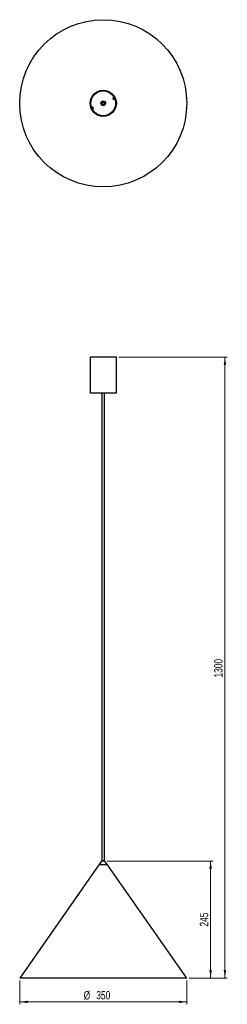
# Model space of a CAD drawing. Header units: millimetres. Extents: x 661 to 748, y 278 to 690.
import ezdxf

# ---------------------------------------------------------------- set-up
doc = ezdxf.new("R2010")
doc.units = ezdxf.units.MM
doc.styles.add('SLDTEXTSTYLE0', font='TXT', dxfattribs={"width": 0.75})
doc.dimstyles.new('SLDDIMSTYLE0', dxfattribs={"dimtxt": 3.5, "dimasz": 3.302, "dimexe": 0, "dimexo": 0.0625, "dimgap": 0.875, "dimtad": 1, "dimdec": 0, "dimlfac": 5, "dimrnd": 1e-09, "dimzin": 12, "dimdsep": 46, "dimtxsty": 'SLDTEXTSTYLE0', "dimsah": 1, "dimcen": 0.09, "dimadec": 0, "dimazin": 3, "dimtfac": 1, "dimtdec": 0, "dimtofl": 0, "dimtmove": 0, "dimatfit": 3, "dimfxl": 0, "dimfrac": 2, "dimtolj": 1, "dimtzin": 12, "dimarcsym": 0})

# ---------------------------------------------------------------- blocks, each defined once
blk = doc.blocks.new('_D')
at = {"color": 7, "linetype": 'Continuous', "lineweight": 0}
for p, q in [((702.1, 549), (747.6, 549)), ((746.6, 549), (746.6, 289)), ((731.6, 289), (747.6, 289))]:
    blk.add_line(p, q, dxfattribs=at)
at = {"color": 7, "linetype": 'Continuous', "lineweight": 18}
for points in [[(746.6, 549), (746.09, 545.7), (747.1, 545.7)], [(746.6, 289), (747.1, 292.3), (746.09, 292.3)]]:
    blk.add_solid(points, dxfattribs=at)
at = {"color": 7, "linetype": 'Continuous', "lineweight": 18, "insert": (742.08, 414.79), "char_height": 3.5, "attachment_point": 1, "rotation": 90, "style": 'SLDTEXTSTYLE0'}
blk.add_mtext('1300', dxfattribs=at)
blk = doc.blocks.new('_D_1')
at = {"color": 7, "linetype": 'Continuous', "lineweight": 0}
for p, q in [((697.27, 337.98), (741.6, 337.98)), ((740.6, 337.98), (740.6, 289)), ((731.6, 289), (741.6, 289))]:
    blk.add_line(p, q, dxfattribs=at)
at = {"color": 7, "linetype": 'Continuous', "lineweight": 18}
for points in [[(740.6, 337.98), (740.09, 334.68), (741.1, 334.68)], [(740.6, 289), (741.1, 292.3), (740.09, 292.3)]]:
    blk.add_solid(points, dxfattribs=at)
at = {"color": 7, "linetype": 'Continuous', "lineweight": 18, "insert": (736.08, 310.53), "char_height": 3.5, "attachment_point": 1, "rotation": 90, "style": 'SLDTEXTSTYLE0'}
blk.add_mtext('245', dxfattribs=at)
blk = doc.blocks.new('_D_2')
at = {"color": 7, "linetype": 'Continuous', "lineweight": 0}
for p, q in [((660.6, 288), (660.6, 278)), ((730.6, 288), (730.6, 278)), ((730.6, 279), (660.6, 279))]:
    blk.add_line(p, q, dxfattribs=at)
at = {"color": 7, "linetype": 'Continuous', "lineweight": 18}
for points in [[(660.6, 279), (663.9, 278.49), (663.9, 279.51)], [(730.6, 279), (727.29, 279.51), (727.29, 278.49)]]:
    blk.add_solid(points, dxfattribs=at)
at = {"color": 7, "linetype": 'Continuous', "lineweight": 18, "char_height": 3.5, "attachment_point": 1, "style": 'SLDTEXTSTYLE0'}
for s, insert in [('%%c', (687.41, 283.51)), ('350', (692.69, 283.56))]:
    blk.add_mtext(s, dxfattribs=dict(at, insert=insert))

msp = doc.modelspace()

# ---------------------------------------------------------------- linework, layer by layer
at = {"color": 7, "linetype": 'Continuous', "lineweight": 25}
for p, q in [((700.23, 657.58), (699.69, 657.35)), ((699.93, 656.8), (699.69, 657.35)), ((699.93, 656.8), (700.47, 657.03)), ((691.26, 653.65), (690.72, 653.41)), ((690.96, 652.87), (691.5, 653.1)), ((691.26, 653.65), (691.5, 653.1)), ((694.89, 654.91), (694.68, 654.82)), ((690.1, 549), (690.1, 533.8)), ((690.56, 549), (690.1, 549)), ((701.1, 549), (690.56, 549)), ((701.1, 533.8), (701.1, 549)), ((690.56, 533.8), (690.1, 533.8)), ((701.1, 533.8), (690.56, 533.8)), ((695.05, 533.8), (695.05, 338)), ((696.15, 338), (696.15, 533.8)), ((693.8, 336.41), (660.6, 289)), ((697.4, 336.41), (693.8, 336.41)), ((694.92, 337.98), (693.83, 336.41)), ((696.24, 338), (694.96, 338)), ((697.37, 336.41), (696.27, 337.98)), ((730.6, 289), (697.4, 336.41)), ((730.6, 289), (660.6, 289))]:
    msp.add_line(p, q, dxfattribs=at)
at = {"color": 8, "linetype": 'Continuous', "lineweight": 25}
for p, q in [((695.05, 654.98), (694.89, 654.91)), ((696.27, 337.98), (694.92, 337.98))]:
    msp.add_line(p, q, dxfattribs=at)
at = {"color": 7, "linetype": 'Continuous', "lineweight": 25}
for radius in [35, 5.5, 5.2, 1, 0.771, 0.6, 0.55]:
    msp.add_circle((695.6, 655.22), radius, dxfattribs=at)
for centre, start, end in [((694.96, 337.96), 90, 145), ((696.24, 337.96), 35, 90)]:
    msp.add_arc(centre, 0.04, start, end, dxfattribs=at)

# ---------------------------------------------------------------- dimensions: what is measured, and where the dimension line sits
at = {"color": 7, "linetype": 'Continuous', "lineweight": 18}
for base, p1, picture, middle in [((746.6, 289), (701.1, 549), '_D', (746.6, 419.97)), ((740.6, 289), (696.27, 337.98), '_D_1', (740.6, 314.4))]:
    dim = msp.add_linear_dim(base=base, p1=p1, p2=(730.6, 289), angle=90, dimstyle='SLDDIMSTYLE0', dxfattribs=at)
    dim.commit()
    dim.dimension.update_dxf_attribs({"geometry": picture, "text_midpoint": middle, "dimtype": 160})
dim = msp.add_linear_dim(base=(660.6, 279), p1=(730.6, 289), p2=(660.6, 289), text='%%c<>', dimstyle='SLDDIMSTYLE0', dxfattribs=at)
dim.commit()
dim.dimension.update_dxf_attribs({"geometry": '_D_2', "text_midpoint": (693.93, 279), "dimtype": 160})

doc.saveas('drawing.dxf')
